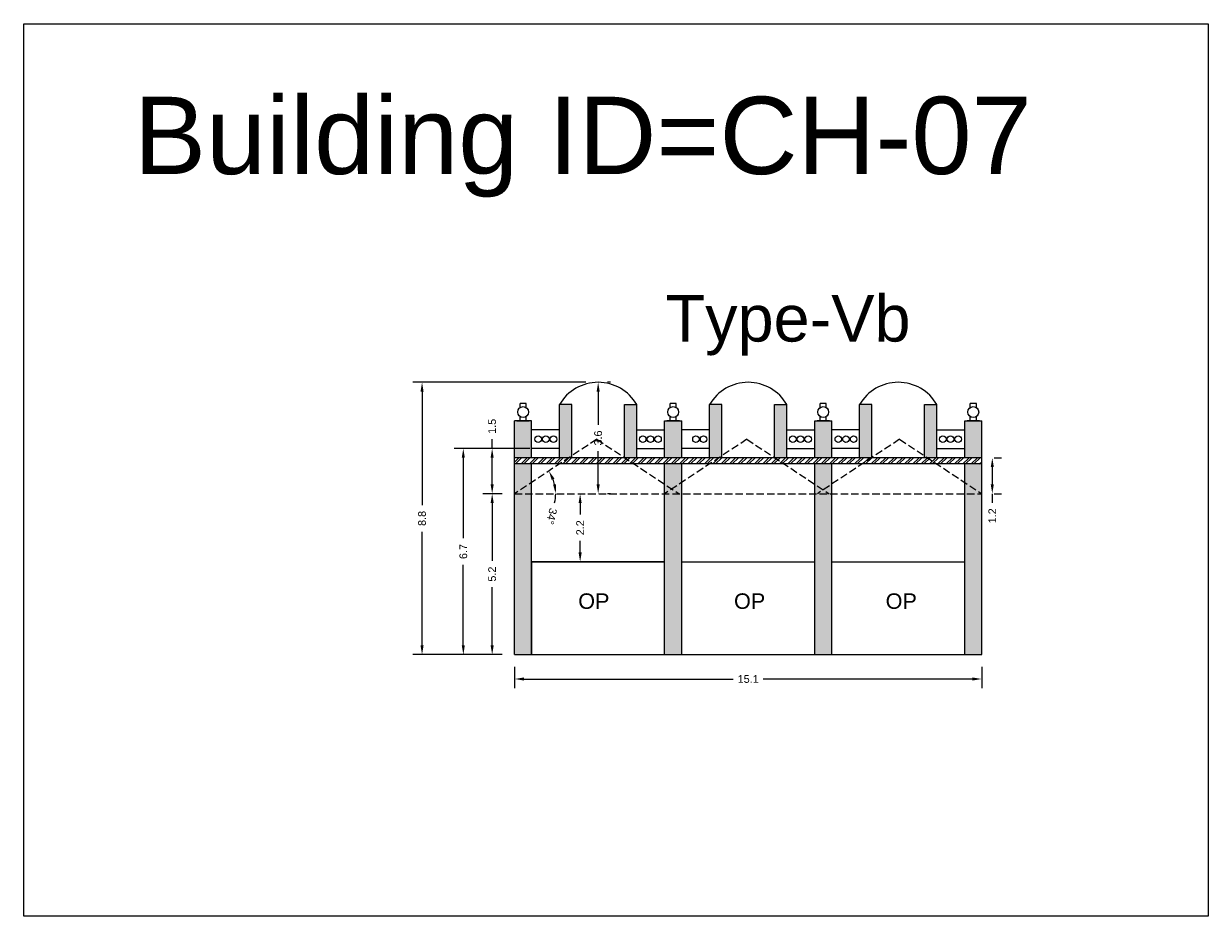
# Model space of a CAD drawing. Header units: metres. Extents: x 3416649 to 3417085, y -6712799 to -6712690.
# Tile 10 of 13: x 3416893 to 3416931, y -6712719 to -6712690. Entities that reach past the tile are written whole.
import ezdxf

# ---------------------------------------------------------------- set-up
doc = ezdxf.new("R2010")
doc.units = ezdxf.units.M
doc.linetypes.add('ACAD_ISO02W100', pattern=[15, 12, -3])
doc.layers.add('Dotted', color=7, linetype='ACAD_ISO02W100', plot=False)
doc.styles.get("Standard").update_dxf_attribs({"font": 'arial.ttf'})
doc.dimstyles.new('ISO-25', dxfattribs={"dimtxt": 0.25, "dimasz": 0.3, "dimexe": 0.3, "dimexo": 0.4, "dimgap": 0.2, "dimtad": 0, "dimdec": 1, "dimdsep": 46, "dimtxsty": 'Standard', "dimcen": 2.5, "dimadec": 0, "dimazin": 0, "dimtfac": 1, "dimtdec": 1, "dimtmove": 0, "dimatfit": 3, "dimfxl": 1, "dimarcsym": 0})

# ---------------------------------------------------------------- blocks, each defined once
blk = doc.blocks.new('*D61')
at = {"color": 0, "lineweight": -2, "transparency": 16777216}
for p, q in [((3416908.373, -6712710.874), (3416908.373, -6712711.564)), ((3416923.473, -6712710.874), (3416923.473, -6712711.564)), ((3416908.673, -6712711.264), (3416915.434, -6712711.264)), ((3416923.173, -6712711.264), (3416916.412, -6712711.264))]:
    blk.add_line(p, q, dxfattribs=at)
at = {"color": 0, "transparency": 16777216}
for points in [[(3416908.673, -6712711.214), (3416908.673, -6712711.314), (3416908.373, -6712711.264)], [(3416923.173, -6712711.214), (3416923.173, -6712711.314), (3416923.473, -6712711.264)]]:
    blk.add_solid(points, dxfattribs=at)
at = {"layer": 'Defpoints', "color": 0, "transparency": 16777216}
for p in [(3416908.373, -6712710.474), (3416923.473, -6712710.474), (3416923.473, -6712711.264)]:
    blk.add_point(p, dxfattribs=at)
at = {"color": 0, "transparency": 16777216, "insert": (3416915.923, -6712711.264), "char_height": 0.25, "attachment_point": 5}
blk.add_mtext('15.1', dxfattribs=at)
blk = doc.blocks.new('*D62')
at = {"color": 0, "lineweight": -2, "transparency": 16777216}
for p, q in [((3416907.973, -6712705.274), (3416907.347, -6712705.274)), ((3416907.647, -6712705.574), (3416907.647, -6712707.448)), ((3416907.647, -6712710.174), (3416907.647, -6712708.3)), ((3416907.973, -6712710.474), (3416907.347, -6712710.474))]:
    blk.add_line(p, q, dxfattribs=at)
at = {"color": 0, "transparency": 16777216}
for points in [[(3416907.597, -6712705.574), (3416907.697, -6712705.574), (3416907.647, -6712705.274)], [(3416907.597, -6712710.174), (3416907.697, -6712710.174), (3416907.647, -6712710.474)]]:
    blk.add_solid(points, dxfattribs=at)
at = {"layer": 'Defpoints', "color": 0, "transparency": 16777216}
for p in [(3416907.647, -6712705.274), (3416908.373, -6712705.274), (3416908.373, -6712710.474)]:
    blk.add_point(p, dxfattribs=at)
at = {"color": 0, "transparency": 16777216, "insert": (3416907.647, -6712707.874), "char_height": 0.25, "attachment_point": 5, "rotation": 90}
blk.add_mtext('5.2', dxfattribs=at)
blk = doc.blocks.new('*D63')
at = {"color": 0, "lineweight": -2, "transparency": 16777216}
for p, q in [((3416907.647, -6712703.814), (3416907.647, -6712703.514)), ((3416908.86, -6712703.814), (3416907.347, -6712703.814)), ((3416907.647, -6712704.974), (3416907.647, -6712704.114)), ((3416907.973, -6712705.274), (3416907.347, -6712705.274))]:
    blk.add_line(p, q, dxfattribs=at)
at = {"color": 0, "transparency": 16777216}
for points in [[(3416907.597, -6712704.114), (3416907.697, -6712704.114), (3416907.647, -6712703.814)], [(3416907.597, -6712704.974), (3416907.697, -6712704.974), (3416907.647, -6712705.274)]]:
    blk.add_solid(points, dxfattribs=at)
at = {"layer": 'Defpoints', "color": 0, "transparency": 16777216}
for p in [(3416907.647, -6712703.814), (3416909.26, -6712703.814), (3416908.373, -6712705.274)]:
    blk.add_point(p, dxfattribs=at)
at = {"color": 0, "transparency": 16777216, "insert": (3416907.647, -6712703.097), "char_height": 0.25, "attachment_point": 5, "rotation": 90}
blk.add_mtext('1.5', dxfattribs=at)
blk = doc.blocks.new('*D64')
at = {"color": 0, "lineweight": -2, "transparency": 16777216}
for p, q in [((3416911.473, -6712701.674), (3416911.373, -6712701.674)), ((3416911.073, -6712701.974), (3416911.073, -6712703.047)), ((3416911.073, -6712704.974), (3416911.073, -6712703.901)), ((3416911.473, -6712705.274), (3416911.373, -6712705.274))]:
    blk.add_line(p, q, dxfattribs=at)
at = {"color": 0, "transparency": 16777216}
for points in [[(3416911.023, -6712701.974), (3416911.123, -6712701.974), (3416911.073, -6712701.674)], [(3416911.023, -6712704.974), (3416911.123, -6712704.974), (3416911.073, -6712705.274)]]:
    blk.add_solid(points, dxfattribs=at)
at = {"layer": 'Defpoints', "color": 0, "transparency": 16777216}
for p in [(3416911.073, -6712701.674), (3416911.073, -6712705.274), (3416911.073, -6712705.274)]:
    blk.add_point(p, dxfattribs=at)
at = {"color": 0, "transparency": 16777216, "insert": (3416911.073, -6712703.474), "char_height": 0.25, "attachment_point": 5, "rotation": 90}
blk.add_mtext('3.6', dxfattribs=at)
blk = doc.blocks.new('*D65')
at = {"color": 0, "lineweight": -2, "transparency": 16777216}
for p, q in [((3416908.651, -6712703.814), (3416906.415, -6712703.814)), ((3416906.715, -6712704.114), (3416906.715, -6712706.716)), ((3416906.715, -6712710.174), (3416906.715, -6712707.572)), ((3416907.973, -6712710.474), (3416906.415, -6712710.474))]:
    blk.add_line(p, q, dxfattribs=at)
at = {"color": 0, "transparency": 16777216}
for points in [[(3416906.665, -6712704.114), (3416906.765, -6712704.114), (3416906.715, -6712703.814)], [(3416906.665, -6712710.174), (3416906.765, -6712710.174), (3416906.715, -6712710.474)]]:
    blk.add_solid(points, dxfattribs=at)
at = {"layer": 'Defpoints', "color": 0, "transparency": 16777216}
for p in [(3416906.715, -6712703.814), (3416909.051, -6712703.814), (3416908.373, -6712710.474)]:
    blk.add_point(p, dxfattribs=at)
at = {"color": 0, "transparency": 16777216, "insert": (3416906.715, -6712707.144), "char_height": 0.25, "attachment_point": 5, "rotation": 90}
blk.add_mtext('6.7', dxfattribs=at)
blk = doc.blocks.new('*D66')
at = {"color": 0, "lineweight": -2, "transparency": 16777216}
for p, q in [((3416910.673, -6712701.674), (3416905.081, -6712701.674)), ((3416905.381, -6712701.974), (3416905.381, -6712705.646)), ((3416905.381, -6712710.174), (3416905.381, -6712706.502)), ((3416907.973, -6712710.474), (3416905.081, -6712710.474))]:
    blk.add_line(p, q, dxfattribs=at)
at = {"color": 0, "transparency": 16777216}
for points in [[(3416905.331, -6712701.974), (3416905.431, -6712701.974), (3416905.381, -6712701.674)], [(3416905.331, -6712710.174), (3416905.431, -6712710.174), (3416905.381, -6712710.474)]]:
    blk.add_solid(points, dxfattribs=at)
at = {"layer": 'Defpoints', "color": 0, "transparency": 16777216}
for p in [(3416905.381, -6712701.674), (3416911.073, -6712701.674), (3416908.373, -6712710.474)]:
    blk.add_point(p, dxfattribs=at)
at = {"color": 0, "transparency": 16777216, "insert": (3416905.381, -6712706.074), "char_height": 0.25, "attachment_point": 5, "rotation": 90}
blk.add_mtext('8.8', dxfattribs=at)
blk = doc.blocks.new('*D67')
at = {"color": 0, "lineweight": -2, "transparency": 16777216}
for start, end in [(12.9725, 20.5463), (347.0275, 360)]:
    blk.add_arc((3416908.373, -6712705.274), 1.328, start, end, dxfattribs=at)
at = {"color": 0, "transparency": 16777216}
for points in [[(3416909.572, -6712704.831), (3416909.661, -6712704.785), (3416909.48, -6712704.541)], [(3416909.716, -6712704.97), (3416909.617, -6712704.982), (3416909.701, -6712705.274)]]:
    blk.add_solid(points, dxfattribs=at)
at = {"layer": 'Defpoints', "color": 0, "transparency": 16777216}
for p in [(3416911.03, -6712703.514), (3416909.601, -6712704.769), (3416908.373, -6712705.274), (3416908.373, -6712705.274), (3416923.473, -6712705.274)]:
    blk.add_point(p, dxfattribs=at)
at = {"color": 0, "transparency": 16777216, "insert": (3416909.567, -6712706.006), "char_height": 0.25, "attachment_point": 5, "rotation": 257.0275}
blk.add_mtext('34°', dxfattribs=at)
blk = doc.blocks.new('*D68')
at = {"color": 0, "lineweight": -2, "transparency": 16777216}
for p, q in [((3416910.491, -6712705.574), (3416910.491, -6712705.946)), ((3416910.736, -6712705.274), (3416910.791, -6712705.274)), ((3416910.491, -6712707.174), (3416910.491, -6712706.803)), ((3416910.736, -6712707.474), (3416910.791, -6712707.474))]:
    blk.add_line(p, q, dxfattribs=at)
at = {"color": 0, "transparency": 16777216}
for points in [[(3416910.441, -6712705.574), (3416910.541, -6712705.574), (3416910.491, -6712705.274)], [(3416910.441, -6712707.174), (3416910.541, -6712707.174), (3416910.491, -6712707.474)]]:
    blk.add_solid(points, dxfattribs=at)
at = {"layer": 'Defpoints', "color": 0, "transparency": 16777216}
for p in [(3416910.336, -6712705.274), (3416910.491, -6712705.274), (3416910.336, -6712707.474)]:
    blk.add_point(p, dxfattribs=at)
at = {"color": 0, "transparency": 16777216, "insert": (3416910.491, -6712706.374), "char_height": 0.25, "attachment_point": 5, "rotation": 90}
blk.add_mtext('2.2', dxfattribs=at)
blk = doc.blocks.new('*D69')
at = {"color": 0, "lineweight": -2, "transparency": 16777216}
for p, q in [((3416923.813, -6712704.414), (3416923.813, -6712704.974)), ((3416923.873, -6712704.114), (3416924.113, -6712704.114)), ((3416923.813, -6712705.274), (3416923.813, -6712705.574)), ((3416923.873, -6712705.274), (3416924.113, -6712705.274))]:
    blk.add_line(p, q, dxfattribs=at)
at = {"color": 0, "transparency": 16777216}
for points in [[(3416923.763, -6712704.414), (3416923.863, -6712704.414), (3416923.813, -6712704.114)], [(3416923.763, -6712704.974), (3416923.863, -6712704.974), (3416923.813, -6712705.274)]]:
    blk.add_solid(points, dxfattribs=at)
at = {"layer": 'Defpoints', "color": 0, "transparency": 16777216}
for p in [(3416923.473, -6712704.114), (3416923.473, -6712705.274), (3416923.813, -6712705.274)]:
    blk.add_point(p, dxfattribs=at)
at = {"color": 0, "transparency": 16777216, "insert": (3416923.813, -6712705.989), "char_height": 0.25, "attachment_point": 5, "rotation": 90}
blk.add_mtext('1.2', dxfattribs=at)

msp = doc.modelspace()

# ---------------------------------------------------------------- hatches: boundary and pattern name
h = msp.add_hatch(color=256)
h.dxf.hatch_style = 1
h.paths.add_polyline_path([(3416908.923, -6712705.274), (3416908.373, -6712705.274), (3416908.373, -6712710.474), (3416908.923, -6712710.474)])
h.paths.add_polyline_path([(3416908.923, -6712704.91), (3416908.373, -6712705.274), (3416908.923, -6712705.274)], flags=17)
h.paths.add_polyline_path([(3416908.923, -6712704.314), (3416908.373, -6712704.314), (3416908.373, -6712705.274), (3416908.923, -6712704.91)])
h.paths.add_polyline_path([(3416908.923, -6712702.914), (3416908.373, -6712702.914), (3416908.373, -6712704.114), (3416908.923, -6712704.114)])
h.paths.add_polyline_path([(3416910.223, -6712702.394), (3416909.823, -6712702.394), (3416909.823, -6712704.114), (3416910.124, -6712704.114), (3416910.223, -6712704.049)])
h.paths.add_polyline_path([(3416912.323, -6712702.394), (3416911.923, -6712702.394), (3416911.923, -6712704.105), (3416911.936, -6712704.114), (3416912.323, -6712704.114)])
h = msp.add_hatch(color=256)
h.dxf.hatch_style = 1
h.paths.add_polyline_path([(3416913.773, -6712705.274), (3416913.223, -6712705.274), (3416913.223, -6712710.474), (3416913.773, -6712710.474)])
h.paths.add_polyline_path([(3416913.773, -6712704.91), (3416913.223, -6712705.274), (3416913.773, -6712705.274)], flags=17)
h.paths.add_polyline_path([(3416913.773, -6712704.314), (3416913.223, -6712704.314), (3416913.223, -6712705.274), (3416913.773, -6712704.91)])
h.paths.add_polyline_path([(3416913.773, -6712702.914), (3416913.223, -6712702.914), (3416913.223, -6712704.114), (3416913.773, -6712704.114)])
h.paths.add_polyline_path([(3416915.073, -6712702.394), (3416914.673, -6712702.394), (3416914.673, -6712704.114), (3416914.974, -6712704.114), (3416915.073, -6712704.049)])
h.paths.add_polyline_path([(3416917.173, -6712702.394), (3416916.773, -6712702.394), (3416916.773, -6712704.105), (3416916.786, -6712704.114), (3416917.173, -6712704.114)])
h = msp.add_hatch(color=256)
h.dxf.hatch_style = 1
h.paths.add_polyline_path([(3416918.623, -6712705.274), (3416918.073, -6712705.274), (3416918.073, -6712710.474), (3416918.623, -6712710.474)])
h.paths.add_polyline_path([(3416918.623, -6712704.91), (3416918.073, -6712705.274), (3416918.623, -6712705.274)], flags=17)
h.paths.add_polyline_path([(3416918.623, -6712704.314), (3416918.073, -6712704.314), (3416918.073, -6712705.274), (3416918.623, -6712704.91)])
h.paths.add_polyline_path([(3416918.623, -6712702.914), (3416918.073, -6712702.914), (3416918.073, -6712704.114), (3416918.623, -6712704.114)])
h.paths.add_polyline_path([(3416919.923, -6712702.394), (3416919.523, -6712702.394), (3416919.523, -6712704.114), (3416919.824, -6712704.114), (3416919.923, -6712704.049)])
h.paths.add_polyline_path([(3416922.023, -6712702.394), (3416921.623, -6712702.394), (3416921.623, -6712704.105), (3416921.636, -6712704.114), (3416922.023, -6712704.114)])
h = msp.add_hatch(color=256)
h.dxf.hatch_style = 1
h.paths.add_polyline_path([(3416923.473, -6712702.914), (3416922.923, -6712702.914), (3416922.923, -6712704.114), (3416923.473, -6712704.114)])
h.paths.add_polyline_path([(3416923.473, -6712704.314), (3416922.923, -6712704.314), (3416922.923, -6712704.91), (3416923.473, -6712705.274)])
h.paths.add_polyline_path([(3416922.923, -6712704.91), (3416922.923, -6712705.274), (3416923.473, -6712705.274)], flags=17)
h = msp.add_hatch()
h.set_pattern_fill('ANSI32', color=256, scale=0.02)
h.set_pattern_definition([(45, (-11.31295, 2.5908), (-0.134703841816, 0.134703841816), []), (45, (-11.22315, 2.5908), (-0.134703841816, 0.134703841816), [])])
h.paths.add_polyline_path([(3416923.473, -6712704.314), (3416923.473, -6712704.114), (3416913.223, -6712704.114), (3416908.373, -6712704.114), (3416908.373, -6712704.314), (3416913.773, -6712704.314)])
h = msp.add_hatch(color=256)
h.dxf.hatch_style = 1
h.paths.add_polyline_path([(3416923.473, -6712705.274), (3416922.923, -6712705.274), (3416922.923, -6712710.474), (3416923.473, -6712710.474)])

# ---------------------------------------------------------------- linework, layer by layer
for points in [[(3416892.505, -6712690.082), (3416930.796, -6712690.082), (3416930.796, -6712718.934), (3416892.505, -6712718.934)], [(3416913.223, -6712707.474), (3416908.923, -6712707.474), (3416908.923, -6712710.474), (3416913.223, -6712710.474)]]:
    msp.add_lwpolyline(points, close=True)
for points in [[(3416908.548, -6712702.492), (3416908.548, -6712702.358)], [(3416908.748, -6712702.358), (3416908.548, -6712702.358)], [(3416908.748, -6712702.492), (3416908.748, -6712702.358)], [(3416909.823, -6712704.114), (3416909.823, -6712702.394)], [(3416910.223, -6712702.394), (3416909.823, -6712702.394)], [(3416910.223, -6712704.114), (3416910.223, -6712702.394)], [(3416911.923, -6712704.114), (3416911.923, -6712702.394)], [(3416911.923, -6712702.394), (3416912.323, -6712702.394)], [(3416912.323, -6712704.114), (3416912.323, -6712702.394)], [(3416913.398, -6712702.492), (3416913.398, -6712702.358)], [(3416913.598, -6712702.358), (3416913.398, -6712702.358)], [(3416913.598, -6712702.492), (3416913.598, -6712702.358)], [(3416914.673, -6712704.114), (3416914.673, -6712702.394)], [(3416915.073, -6712702.394), (3416914.673, -6712702.394)], [(3416915.073, -6712704.114), (3416915.073, -6712702.394)], [(3416916.773, -6712704.114), (3416916.773, -6712702.394)], [(3416916.773, -6712702.394), (3416917.173, -6712702.394)], [(3416917.173, -6712704.114), (3416917.173, -6712702.394)], [(3416918.248, -6712702.492), (3416918.248, -6712702.358)], [(3416918.448, -6712702.358), (3416918.248, -6712702.358)], [(3416918.448, -6712702.492), (3416918.448, -6712702.358)], [(3416919.523, -6712704.114), (3416919.523, -6712702.394)], [(3416919.923, -6712702.394), (3416919.523, -6712702.394)], [(3416919.923, -6712704.114), (3416919.923, -6712702.394)], [(3416921.623, -6712704.114), (3416921.623, -6712702.394)], [(3416921.623, -6712702.394), (3416922.023, -6712702.394)], [(3416922.023, -6712704.114), (3416922.023, -6712702.394)], [(3416923.098, -6712702.492), (3416923.098, -6712702.358)], [(3416923.298, -6712702.358), (3416923.098, -6712702.358)], [(3416923.298, -6712702.492), (3416923.298, -6712702.358)], [(3416908.373, -6712710.474), (3416908.373, -6712702.914)], [(3416908.923, -6712702.914), (3416908.373, -6712702.914)], [(3416908.448, -6712702.914), (3416908.848, -6712702.914)], [(3416908.848, -6712702.914), (3416908.448, -6712702.914)], [(3416908.548, -6712702.914), (3416908.548, -6712702.78)], [(3416908.748, -6712702.914), (3416908.748, -6712702.78)], [(3416908.923, -6712704.114), (3416908.923, -6712702.914)], [(3416913.223, -6712702.914), (3416913.773, -6712702.914)], [(3416913.223, -6712704.114), (3416913.223, -6712702.914)], [(3416913.298, -6712702.914), (3416913.698, -6712702.914)], [(3416913.698, -6712702.914), (3416913.298, -6712702.914)], [(3416913.398, -6712702.914), (3416913.398, -6712702.78)], [(3416913.598, -6712702.914), (3416913.598, -6712702.78)], [(3416913.773, -6712704.114), (3416913.773, -6712702.914)], [(3416918.073, -6712704.114), (3416918.073, -6712702.914)], [(3416918.073, -6712702.914), (3416918.623, -6712702.914)], [(3416918.148, -6712702.914), (3416918.548, -6712702.914)], [(3416918.548, -6712702.914), (3416918.148, -6712702.914)], [(3416918.248, -6712702.914), (3416918.248, -6712702.78)], [(3416918.448, -6712702.914), (3416918.448, -6712702.78)], [(3416918.623, -6712704.114), (3416918.623, -6712702.914)], [(3416922.923, -6712704.114), (3416922.923, -6712702.914)], [(3416922.923, -6712702.914), (3416923.473, -6712702.914)], [(3416922.998, -6712702.914), (3416923.398, -6712702.914)], [(3416923.398, -6712702.914), (3416922.998, -6712702.914)], [(3416923.098, -6712702.914), (3416923.098, -6712702.78)], [(3416923.298, -6712702.914), (3416923.298, -6712702.78)], [(3416923.473, -6712710.474), (3416923.473, -6712702.914)], [(3416909.823, -6712703.214), (3416908.923, -6712703.214)], [(3416912.323, -6712703.214), (3416913.223, -6712703.214)], [(3416914.673, -6712703.214), (3416913.773, -6712703.214)], [(3416917.173, -6712703.214), (3416918.073, -6712703.214)], [(3416919.523, -6712703.214), (3416918.623, -6712703.214)], [(3416922.023, -6712703.214), (3416922.923, -6712703.214)], [(3416909.823, -6712703.814), (3416908.923, -6712703.814)], [(3416912.323, -6712703.814), (3416913.223, -6712703.814)], [(3416914.673, -6712703.814), (3416913.773, -6712703.814)], [(3416917.173, -6712703.814), (3416918.073, -6712703.814)], [(3416919.523, -6712703.814), (3416918.623, -6712703.814)], [(3416922.023, -6712703.814), (3416922.923, -6712703.814)], [(3416913.773, -6712704.114), (3416908.373, -6712704.114)], [(3416913.773, -6712704.314), (3416908.373, -6712704.314)], [(3416908.923, -6712710.474), (3416908.923, -6712704.314)], [(3416923.473, -6712704.114), (3416913.223, -6712704.114)], [(3416913.223, -6712710.474), (3416913.223, -6712704.314)], [(3416923.473, -6712704.314), (3416913.223, -6712704.314)], [(3416913.773, -6712710.474), (3416913.773, -6712704.314)], [(3416918.073, -6712710.474), (3416918.073, -6712704.314)], [(3416918.623, -6712710.474), (3416918.623, -6712704.314)], [(3416922.923, -6712710.474), (3416922.923, -6712704.314)], [(3416908.923, -6712707.474), (3416913.223, -6712707.474)], [(3416913.773, -6712707.474), (3416918.073, -6712707.474)], [(3416918.623, -6712707.474), (3416922.923, -6712707.474)], [(3416908.373, -6712710.474), (3416913.773, -6712710.474)], [(3416913.223, -6712710.474), (3416923.473, -6712710.474)]]:
    msp.add_lwpolyline(points)
for centre, radius in [((3416908.648, -6712702.636), 0.176), ((3416913.498, -6712702.636), 0.176), ((3416918.348, -6712702.636), 0.176), ((3416923.198, -6712702.636), 0.176), ((3416909.136, -6712703.514), 0.105), ((3416909.384, -6712703.514), 0.105), ((3416909.632, -6712703.514), 0.105), ((3416912.514, -6712703.514), 0.105), ((3416912.762, -6712703.514), 0.105), ((3416913.009, -6712703.514), 0.105), ((3416914.234, -6712703.514), 0.105), ((3416914.482, -6712703.514), 0.105), ((3416917.364, -6712703.514), 0.105), ((3416917.612, -6712703.514), 0.105), ((3416917.859, -6712703.514), 0.105), ((3416918.836, -6712703.514), 0.105), ((3416919.084, -6712703.514), 0.105), ((3416919.332, -6712703.514), 0.105), ((3416922.214, -6712703.514), 0.105), ((3416922.462, -6712703.514), 0.105), ((3416922.709, -6712703.514), 0.105)]:
    msp.add_circle(centre, radius)
for centre in [(3416911.073, -6712703.119), (3416915.923, -6712703.119), (3416920.773, -6712703.119)]:
    msp.add_arc(centre, 1.445, 30.1161, 149.8839)
at = {"layer": 'Dotted', "ltscale": 0.02}
for points in [[(3416911.03, -6712703.514), (3416908.373, -6712705.274)], [(3416911.03, -6712703.514), (3416913.687, -6712705.274)], [(3416915.88, -6712703.514), (3416913.223, -6712705.274)], [(3416915.88, -6712703.514), (3416918.537, -6712705.274)], [(3416920.816, -6712703.514), (3416918.158, -6712705.274)], [(3416920.816, -6712703.514), (3416923.473, -6712705.274)], [(3416908.373, -6712705.274), (3416923.473, -6712705.274)]]:
    msp.add_lwpolyline(points, dxfattribs=at)

# ---------------------------------------------------------------- texts
at = {"attachment_point": 1}
for s, width, heights, insert, char_height in [('Building ID=CH-07', 67.86454, [0.517], (3416896.068, -6712692.443), 2.5), ('Type-Vb', 9.99112, [0.517], (3416913.252, -6712698.856), 1.5), ('OP', 1.17554, [0], (3416910.429, -6712708.496), 0.5), ('OP', 1.17554, [0], (3416915.465, -6712708.496), 0.5), ('OP', 1.17554, [0], (3416920.366, -6712708.496), 0.5)]:
    msp.add_mtext_dynamic_manual_height_columns(s, width=width, gutter_width=12.5, heights=heights, dxfattribs=dict(at, insert=insert, char_height=char_height))

# ---------------------------------------------------------------- dimensions: what is measured, and where the dimension line sits
for base, p1, p2, picture, middle in [((3416905.381, -6712701.674), (3416908.373, -6712710.474), (3416911.073, -6712701.674), '*D66', (3416905.381, -6712706.074)), ((3416911.073, -6712705.274), (3416911.073, -6712701.674), (3416911.073, -6712705.274), '*D64', (3416911.073, -6712703.474)), ((3416907.647, -6712703.814), (3416908.373, -6712705.274), (3416909.26, -6712703.814), '*D63', (3416907.647, -6712703.097)), ((3416906.715, -6712703.814), (3416908.373, -6712710.474), (3416909.051, -6712703.814), '*D65', (3416906.715, -6712707.144)), ((3416923.813, -6712705.274), (3416923.473, -6712704.114), (3416923.473, -6712705.274), '*D69', (3416923.813, -6712705.989)), ((3416907.647, -6712705.274), (3416908.373, -6712710.474), (3416908.373, -6712705.274), '*D62', (3416907.647, -6712707.874)), ((3416910.491, -6712705.274), (3416910.336, -6712707.474), (3416910.336, -6712705.274), '*D68', (3416910.491, -6712706.374))]:
    dim = msp.add_linear_dim(base=base, p1=p1, p2=p2, angle=90, dimstyle='ISO-25')
    dim.commit()
    dim.dimension.update_dxf_attribs({"geometry": picture, "text_midpoint": middle})
dim = msp.add_angular_dim_2l(base=(3416909.601, -6712704.769), line1=((3416908.373, -6712705.274), (3416923.473, -6712705.274)), line2=((3416911.03, -6712703.514), (3416908.373, -6712705.274)), dimstyle='ISO-25')
dim.commit()
dim.dimension.update_dxf_attribs({"geometry": '*D67', "text_midpoint": (3416909.567, -6712706.006)})
dim = msp.add_linear_dim(base=(3416923.473, -6712711.264), p1=(3416908.373, -6712710.474), p2=(3416923.473, -6712710.474), dimstyle='ISO-25')
dim.commit()
dim.dimension.update_dxf_attribs({"geometry": '*D61', "text_midpoint": (3416915.923, -6712711.264)})

doc.saveas('drawing.dxf')
